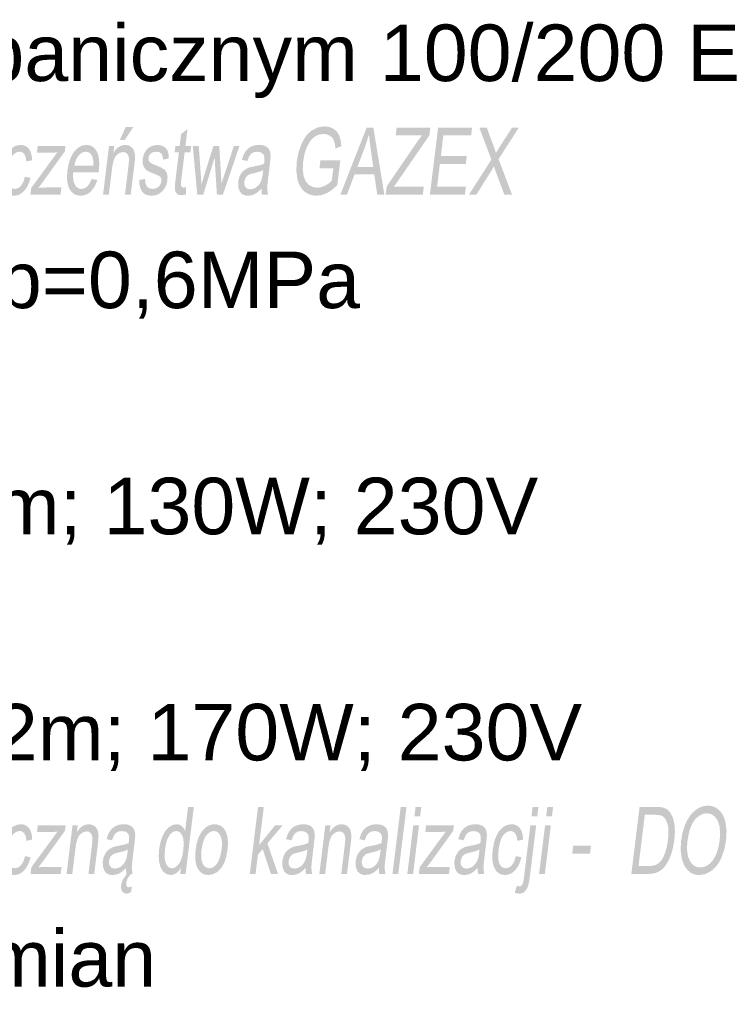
# Model space of a CAD drawing. Header units: millimetres. Extents: x 116 to 15750, y -6945 to 9999.
# Tile 84 of 150: x 7226 to 7496, y -2216 to -1843. Entities that reach past the tile are written whole.
import ezdxf

# ---------------------------------------------------------------- set-up
doc = ezdxf.new("R2010")
doc.units = ezdxf.units.MM
doc.layers.get('0').update_dxf_attribs({"color": 252})
doc.styles.get("Standard").update_dxf_attribs({"font": 'simplex.shx'})

msp = doc.modelspace()

# ---------------------------------------------------------------- hatches: boundary and pattern name
h = msp.add_hatch(color=7)
h.paths.add_polyline_path([(7257.28, -1909.08), (7259.54, -1890.67), (7261.5, -1890.67), (7261.18, -1893.3), (7262.14, -1891.97), (7263.2, -1891.02), (7264.38, -1890.45), (7265.66, -1890.26), (7266.76, -1890.41), (7267.73, -1890.86), (7268.49, -1891.55), (7268.99, -1892.43), (7269.28, -1893.49), (7269.4, -1894.73), (7269.34, -1895.93), (7269.14, -1897.77), (7267.75, -1909.08), (7265.57, -1909.08), (7266.94, -1897.88), (7267.08, -1896.22), (7267.04, -1895.04), (7266.79, -1894.19), (7266.32, -1893.53), (7265.66, -1893.11), (7264.86, -1892.97), (7263.52, -1893.28), (7262.3, -1894.23), (7261.76, -1895.01), (7261.31, -1896.06), (7260.96, -1897.41), (7260.7, -1899.03), (7259.46, -1909.08)])
h.paths.add_polyline_path([(7263.64, -1888.39), (7265.84, -1883.54), (7268.71, -1883.54), (7265.45, -1888.39)])
h = msp.add_hatch(color=7)
h.dxf.hatch_style = 2
h.paths.add_polyline_path([(7288.74, -1906.29), (7288.72, -1909.05), (7287.04, -1909.32), (7285.99, -1909.19), (7285.25, -1908.79), (7284.77, -1908.16), (7284.51, -1907.37), (7284.46, -1906.82), (7284.48, -1906.02), (7284.55, -1904.98), (7284.69, -1903.69), (7285.99, -1893.11), (7284.39, -1893.11), (7284.69, -1890.67), (7286.29, -1890.67), (7286.85, -1886.12), (7289.25, -1884.25), (7288.46, -1890.67), (7290.66, -1890.67), (7290.36, -1893.11), (7288.17, -1893.11), (7286.85, -1903.87), (7286.74, -1904.96), (7286.74, -1905.58), (7287.04, -1906.19), (7287.76, -1906.42)])
h = msp.add_hatch(color=7)
h.dxf.hatch_style = 2
h.paths.add_polyline_path([(7339.22, -1899.12), (7339.59, -1896.14), (7347.12, -1896.12), (7345.96, -1905.55), (7343.99, -1907.28), (7342.02, -1908.52), (7340.06, -1909.27), (7338.12, -1909.51), (7336.85, -1909.41), (7335.66, -1909.11), (7334.56, -1908.61), (7333.55, -1907.91), (7332.65, -1907.02), (7331.91, -1905.95), (7331.32, -1904.71), (7330.88, -1903.28), (7330.46, -1900.07), (7330.63, -1896.5), (7331.34, -1892.92), (7332.56, -1889.58), (7333.35, -1888.07), (7334.23, -1886.78), (7335.2, -1885.69), (7336.27, -1884.8), (7338.61, -1883.63), (7341.16, -1883.24), (7342.96, -1883.47), (7344.53, -1884.14), (7345.79, -1885.2), (7346.67, -1886.62), (7347.22, -1888.46), (7347.51, -1890.78), (7345.29, -1891.61), (7345.05, -1889.88), (7344.66, -1888.56), (7344.07, -1887.57), (7343.19, -1886.79), (7342.08, -1886.29), (7340.82, -1886.12), (7339.29, -1886.3), (7337.94, -1886.82), (7336.77, -1887.64), (7335.81, -1888.67), (7334.38, -1891.18), (7333.57, -1893.64), (7333.07, -1896.29), (7332.9, -1899.41), (7333.2, -1901.98), (7333.96, -1903.97), (7335.16, -1905.37), (7336.67, -1906.21), (7338.35, -1906.48), (7339.89, -1906.27), (7341.44, -1905.64), (7342.83, -1904.78), (7343.87, -1903.85), (7344.45, -1899.12)])
h = msp.add_hatch(color=7)
h.paths.add_polyline_path([(7347.14, -1909.08), (7357.09, -1883.68), (7359.62, -1883.68), (7363.78, -1909.08), (7361.1, -1909.08), (7359.97, -1901.39), (7352.53, -1901.39), (7349.64, -1909.08)])
h.paths.add_polyline_path([(7353.55, -1898.65), (7359.58, -1898.65), (7358.59, -1891.61), (7358.2, -1888.69), (7357.97, -1886.34), (7356.41, -1891.2)])
h = msp.add_hatch(color=7)
h.dxf.hatch_style = 2
h.paths.add_polyline_path([(7364.31, -1909.08), (7364.69, -1905.96), (7375.8, -1889.69), (7376.95, -1888.07), (7378.02, -1886.68), (7368.09, -1886.68), (7368.46, -1883.68), (7381.2, -1883.68), (7380.83, -1886.68), (7368.68, -1904.3), (7367.39, -1906.09), (7378.74, -1906.09), (7378.37, -1909.08)])
h = msp.add_hatch(color=7)
h.dxf.hatch_style = 2
h.paths.add_polyline_path([(7381.03, -1909.08), (7384.15, -1883.68), (7397.01, -1883.68), (7396.64, -1886.68), (7386.13, -1886.68), (7385.18, -1894.46), (7395.02, -1894.46), (7394.65, -1897.44), (7384.81, -1897.44), (7383.75, -1906.09), (7394.67, -1906.09), (7394.3, -1909.08)])
h = msp.add_hatch(color=7)
h.dxf.hatch_style = 2
h.paths.add_polyline_path([(7395.82, -1909.08), (7404.31, -1895.84), (7399.74, -1883.68), (7402.55, -1883.68), (7404.98, -1890.19), (7405.62, -1891.99), (7406.03, -1893.31), (7407.79, -1890.42), (7412.19, -1883.68), (7414.75, -1883.68), (7407.03, -1895.65), (7412.12, -1909.08), (7409.21, -1909.08), (7405.84, -1900.02), (7405.28, -1898.32), (7404.62, -1899.49), (7404.19, -1900.23), (7398.64, -1909.08)])
h = msp.add_hatch(color=7)
h.dxf.hatch_style = 2
h.paths.add_polyline_path([(7227.69, -1902.34), (7229.79, -1902.74), (7229.36, -1904.24), (7228.81, -1905.57), (7228.15, -1906.72), (7227.38, -1907.7), (7226.51, -1908.49), (7225.59, -1909.05), (7224.62, -1909.39), (7223.59, -1909.5), (7222.36, -1909.34), (7221.28, -1908.88), (7220.38, -1908.11), (7219.65, -1907.03), (7219.11, -1905.66), (7218.81, -1904.03), (7218.74, -1902.12), (7218.91, -1899.95), (7219.43, -1897.15), (7220.24, -1894.73), (7221.35, -1892.78), (7222.76, -1891.38), (7224.34, -1890.54), (7225.97, -1890.26), (7226.96, -1890.36), (7227.83, -1890.64), (7228.58, -1891.12), (7229.22, -1891.78), (7229.72, -1892.62), (7230.09, -1893.62), (7230.31, -1894.77), (7230.4, -1896.09), (7228.22, -1896.55), (7227.99, -1894.93), (7227.48, -1893.76), (7226.72, -1893.06), (7225.74, -1892.83), (7224.94, -1892.93), (7224.19, -1893.25), (7223.49, -1893.78), (7222.85, -1894.52), (7222.28, -1895.49), (7221.81, -1896.7), (7221.44, -1898.16), (7221.16, -1899.86), (7221.01, -1901.59), (7221.02, -1903.07), (7221.18, -1904.28), (7221.49, -1905.25), (7221.94, -1905.99), (7222.49, -1906.51), (7223.14, -1906.83), (7223.89, -1906.93), (7225.1, -1906.65), (7226.17, -1905.81), (7227.05, -1904.38)])
h = msp.add_hatch(color=7)
h.dxf.hatch_style = 2
h.paths.add_polyline_path([(7229.78, -1909.08), (7230.09, -1906.55), (7239.94, -1893.11), (7237.47, -1893.21), (7232.22, -1893.21), (7232.53, -1890.67), (7243.05, -1890.67), (7242.8, -1892.74), (7234.39, -1904.42), (7232.78, -1906.55), (7235.56, -1906.39), (7241.51, -1906.39), (7241.18, -1909.08)])
h = msp.add_hatch(color=7)
h.paths.add_polyline_path([(7252.96, -1903.16), (7255.16, -1903.55), (7254.09, -1906.06), (7252.64, -1907.94), (7251.79, -1908.62), (7250.86, -1909.11), (7249.85, -1909.4), (7248.77, -1909.5), (7247.45, -1909.34), (7246.31, -1908.88), (7245.36, -1908.1), (7244.59, -1907.01), (7244.03, -1905.64), (7243.71, -1904.02), (7243.63, -1902.15), (7243.79, -1900.04), (7244.16, -1897.85), (7244.71, -1895.91), (7245.44, -1894.24), (7246.35, -1892.83), (7247.39, -1891.7), (7248.51, -1890.9), (7249.72, -1890.42), (7251.01, -1890.26), (7252.22, -1890.42), (7253.28, -1890.89), (7254.18, -1891.68), (7254.92, -1892.78), (7255.47, -1894.16), (7255.78, -1895.8), (7255.85, -1897.7), (7255.69, -1899.85), (7255.58, -1900.68), (7245.97, -1900.68), (7245.91, -1902.11), (7246, -1903.36), (7246.23, -1904.43), (7246.6, -1905.32), (7247.08, -1906.03), (7247.66, -1906.53), (7248.33, -1906.83), (7249.1, -1906.93), (7250.23, -1906.71), (7251.25, -1906.04), (7252.16, -1904.87)])
h.paths.add_polyline_path([(7246.4, -1898.11), (7253.6, -1898.11), (7253.57, -1896.08), (7253.2, -1894.63), (7252.74, -1893.84), (7252.17, -1893.28), (7251.5, -1892.94), (7250.72, -1892.83), (7249.28, -1893.19), (7248, -1894.27), (7247, -1895.95)])
h = msp.add_hatch(color=7)
h.dxf.hatch_style = 2
h.paths.add_polyline_path([(7270.95, -1903.59), (7273.18, -1903.11), (7273.31, -1904.74), (7273.84, -1905.95), (7274.74, -1906.69), (7276.04, -1906.93), (7277.37, -1906.71), (7278.38, -1906.06), (7279.04, -1905.11), (7279.36, -1904.01), (7279.31, -1903.06), (7278.92, -1902.34), (7278.2, -1901.87), (7276.82, -1901.29), (7274.88, -1900.48), (7273.67, -1899.78), (7272.95, -1899.03), (7272.48, -1898.04), (7272.27, -1896.86), (7272.31, -1895.57), (7272.55, -1894.38), (7272.98, -1893.29), (7273.56, -1892.33), (7274.26, -1891.54), (7275.77, -1890.64), (7277.7, -1890.26), (7279.1, -1890.42), (7280.28, -1890.89), (7281.19, -1891.62), (7281.77, -1892.57), (7282.08, -1893.82), (7282.17, -1895.43), (7279.98, -1895.84), (7279.86, -1894.58), (7279.41, -1893.63), (7278.64, -1893.03), (7277.54, -1892.83), (7276.23, -1893.01), (7275.3, -1893.54), (7274.73, -1894.31), (7274.46, -1895.2), (7274.59, -1896.29), (7275.33, -1897.12), (7275.94, -1897.41), (7277.16, -1897.92), (7279.02, -1898.73), (7280.22, -1899.37), (7280.95, -1900.06), (7281.46, -1901), (7281.7, -1902.21), (7281.65, -1903.68), (7281.3, -1905.19), (7280.65, -1906.61), (7279.72, -1907.84), (7278.55, -1908.75), (7277.2, -1909.31), (7275.74, -1909.5), (7274.57, -1909.4), (7273.57, -1909.13), (7272.74, -1908.66), (7272.09, -1908.01), (7271.6, -1907.17), (7271.24, -1906.16), (7271.03, -1904.96)])
h = msp.add_hatch(color=7)
h.dxf.hatch_style = 2
h.paths.add_polyline_path([(7292.95, -1909.08), (7291.26, -1890.67), (7293.52, -1890.67), (7294.27, -1901.3), (7294.54, -1905.25), (7294.65, -1904.91), (7294.87, -1904.16), (7295.21, -1903.01), (7295.68, -1901.46), (7299.05, -1890.67), (7301.29, -1890.67), (7301.91, -1901.35), (7302.12, -1904.87), (7303.3, -1901.32), (7306.81, -1890.67), (7308.94, -1890.67), (7302.65, -1909.08), (7300.39, -1909.08), (7299.69, -1898.06), (7299.57, -1894.92), (7295.23, -1909.08)])
h = msp.add_hatch(color=7)
h.paths.add_polyline_path([(7317.27, -1906.81), (7315.92, -1908.07), (7314.68, -1908.89), (7313.46, -1909.35), (7312.2, -1909.5), (7311.21, -1909.41), (7310.37, -1909.13), (7309.67, -1908.67), (7309.11, -1908.02), (7308.46, -1906.33), (7308.44, -1904.23), (7308.7, -1902.94), (7309.17, -1901.76), (7309.79, -1900.75), (7310.52, -1899.97), (7312.22, -1898.94), (7313.05, -1898.71), (7314.21, -1898.48), (7316.57, -1897.98), (7318.24, -1897.4), (7318.32, -1896.88), (7318.36, -1896.58), (7318.4, -1894.96), (7318.07, -1893.9), (7317.12, -1893.11), (7315.71, -1892.84), (7314.34, -1893.04), (7313.34, -1893.62), (7312.57, -1894.68), (7311.92, -1896.34), (7309.83, -1895.93), (7310.43, -1894.16), (7311.18, -1892.76), (7312.13, -1891.7), (7313.34, -1890.91), (7314.76, -1890.42), (7316.35, -1890.26), (7317.82, -1890.4), (7318.96, -1890.81), (7319.77, -1891.44), (7320.3, -1892.21), (7320.59, -1893.16), (7320.72, -1894.33), (7320.66, -1895.46), (7320.48, -1897.21), (7319.97, -1901.37), (7319.73, -1903.35), (7319.56, -1904.92), (7319.46, -1906.1), (7319.43, -1906.88), (7319.71, -1909.08), (7317.43, -1909.08), (7317.28, -1908.03)])
h.paths.add_polyline_path([(7317.94, -1899.85), (7316.37, -1900.49), (7314.23, -1901.02), (7313.05, -1901.32), (7312.25, -1901.65), (7311.27, -1902.66), (7310.78, -1904.14), (7310.8, -1905.29), (7311.18, -1906.23), (7311.92, -1906.85), (7313.01, -1907.06), (7314.23, -1906.86), (7315.36, -1906.27), (7316.33, -1905.33), (7317.07, -1904.11), (7317.49, -1902.8), (7317.8, -1900.99)])
h = msp.add_hatch(color=7)
h.paths.add_polyline_path([(7286.5, -2166.31), (7286.78, -2163.98), (7285.95, -2165.18), (7285.02, -2166.04), (7283.98, -2166.55), (7282.85, -2166.72), (7281.4, -2166.42), (7280.16, -2165.51), (7279.19, -2164.06), (7278.58, -2162.12), (7278.33, -2159.79), (7278.48, -2157.12), (7278.96, -2154.49), (7279.74, -2152.12), (7280.78, -2150.14), (7282.09, -2148.68), (7283.56, -2147.79), (7285.11, -2147.49), (7286.19, -2147.66), (7287.1, -2148.19), (7287.83, -2149), (7288.35, -2150.02), (7289.47, -2140.9), (7291.65, -2140.9), (7288.53, -2166.31)])
h.paths.add_polyline_path([(7280.72, -2157.12), (7280.58, -2158.78), (7280.6, -2160.21), (7280.78, -2161.42), (7281.12, -2162.41), (7281.57, -2163.17), (7282.09, -2163.72), (7282.69, -2164.05), (7283.37, -2164.16), (7284.07, -2164.05), (7284.74, -2163.74), (7285.39, -2163.22), (7286, -2162.49), (7286.56, -2161.54), (7287.01, -2160.38), (7287.37, -2158.99), (7287.64, -2157.38), (7287.78, -2155.62), (7287.78, -2154.11), (7287.61, -2152.85), (7287.29, -2151.84), (7286.85, -2151.07), (7286.32, -2150.51), (7285.7, -2150.18), (7285, -2150.07), (7284.29, -2150.18), (7283.61, -2150.5), (7282.97, -2151.03), (7282.36, -2151.77), (7281.81, -2152.74), (7281.35, -2153.96), (7280.99, -2155.42)])
h = msp.add_hatch(color=7)
h.dxf.hatch_style = 2
h.paths.add_polyline_path([(7312.84, -2166.31), (7315.96, -2140.9), (7318.15, -2140.9), (7316.36, -2155.39), (7322.45, -2147.9), (7325.27, -2147.9), (7319.51, -2154.73), (7323.51, -2166.31), (7320.82, -2166.31), (7317.72, -2156.9), (7315.92, -2159.01), (7315.03, -2166.31)])
h = msp.add_hatch(color=7)
h.dxf.hatch_style = 2
h.paths.add_polyline_path([(7366.87, -2166.31), (7369.99, -2140.9), (7372.18, -2140.9), (7369.06, -2166.31)])
h = msp.add_hatch(color=7)
h.paths.add_polyline_path([(7375.16, -2144.49), (7375.6, -2140.9), (7377.78, -2140.9), (7377.34, -2144.49)])
h.paths.add_polyline_path([(7372.48, -2166.31), (7374.74, -2147.9), (7376.92, -2147.9), (7374.66, -2166.31)])
h = msp.add_hatch(color=7)
h.paths.add_polyline_path([(7419.49, -2144.52), (7419.94, -2140.9), (7422.12, -2140.9), (7421.67, -2144.52)])
h.paths.add_polyline_path([(7413.17, -2173.45), (7413.92, -2170.8), (7414.91, -2171.04), (7415.52, -2170.88), (7415.99, -2170.41), (7416.18, -2169.97), (7416.37, -2169.3), (7416.54, -2168.39), (7416.7, -2167.24), (7419.07, -2147.9), (7421.26, -2147.9), (7418.88, -2167.31), (7418.65, -2168.88), (7418.37, -2170.19), (7418.05, -2171.25), (7417.68, -2172.04), (7417.12, -2172.8), (7416.47, -2173.34), (7415.7, -2173.67), (7414.84, -2173.78)])
h = msp.add_hatch(color=7)
h.paths.add_polyline_path([(7425.06, -2144.49), (7425.5, -2140.9), (7427.69, -2140.9), (7427.25, -2144.49)])
h.paths.add_polyline_path([(7422.38, -2166.31), (7424.64, -2147.9), (7426.83, -2147.9), (7424.57, -2166.31)])
h = msp.add_hatch(color=7)
h.paths.add_polyline_path([(7457.31, -2166.31), (7460.43, -2140.9), (7466.56, -2140.9), (7468.37, -2141), (7469.68, -2141.27), (7471, -2141.97), (7472.06, -2143.08), (7473.05, -2145.02), (7473.63, -2147.43), (7473.81, -2150.26), (7473.59, -2153.47), (7473.13, -2156.2), (7472.48, -2158.59), (7471.69, -2160.64), (7470.82, -2162.3), (7469.88, -2163.6), (7468.91, -2164.6), (7467.85, -2165.34), (7466.63, -2165.88), (7465.26, -2166.2), (7463.72, -2166.31)])
h.paths.add_polyline_path([(7460.03, -2163.31), (7463.83, -2163.31), (7465.41, -2163.2), (7466.64, -2162.85), (7467.61, -2162.28), (7468.41, -2161.52), (7469.32, -2160.13), (7470.1, -2158.31), (7470.73, -2156.08), (7471.17, -2153.41), (7471.34, -2151.54), (7471.37, -2149.89), (7471.26, -2148.48), (7471, -2147.29), (7470.21, -2145.5), (7469.13, -2144.42), (7467.94, -2144.03), (7466.15, -2143.9), (7462.41, -2143.9)])
h = msp.add_hatch(color=7)
h.paths.add_polyline_path([(7476.12, -2153.93), (7476.64, -2150.94), (7477.41, -2148.3), (7478.44, -2145.99), (7479.72, -2144.03), (7481.19, -2142.46), (7482.77, -2141.34), (7484.48, -2140.67), (7486.3, -2140.45), (7487.49, -2140.55), (7488.59, -2140.87), (7489.6, -2141.39), (7490.53, -2142.13), (7491.35, -2143.05), (7492.02, -2144.14), (7492.57, -2145.4), (7492.97, -2146.82), (7493.36, -2150.03), (7493.18, -2153.64), (7492.45, -2157.3), (7491.23, -2160.56), (7490.45, -2161.99), (7489.58, -2163.23), (7488.62, -2164.3), (7487.57, -2165.17), (7485.35, -2166.35), (7483.06, -2166.74), (7481.85, -2166.63), (7480.73, -2166.31), (7479.71, -2165.77), (7478.78, -2165.01), (7477.97, -2164.06), (7477.29, -2162.96), (7476.76, -2161.7), (7476.37, -2160.28), (7475.98, -2157.19)])
h.paths.add_polyline_path([(7478.54, -2153.98), (7478.38, -2156.16), (7478.47, -2158.09), (7478.8, -2159.78), (7479.39, -2161.22), (7480.17, -2162.38), (7481.1, -2163.21), (7482.17, -2163.7), (7483.4, -2163.87), (7484.69, -2163.7), (7485.9, -2163.2), (7487.04, -2162.37), (7488.1, -2161.2), (7489.03, -2159.72), (7489.78, -2157.97), (7490.35, -2155.93), (7490.75, -2153.62), (7490.92, -2150.72), (7490.68, -2148.21), (7490.03, -2146.16), (7488.97, -2144.62), (7487.59, -2143.67), (7485.96, -2143.35), (7484.73, -2143.5), (7483.55, -2143.96), (7482.43, -2144.73), (7481.35, -2145.8), (7480.39, -2147.23), (7479.6, -2149.07), (7478.98, -2151.32)])
h = msp.add_hatch(color=7)
h.dxf.hatch_style = 2
h.paths.add_polyline_path([(7227.74, -2159.57), (7229.83, -2159.97), (7229.41, -2161.47), (7228.86, -2162.8), (7228.2, -2163.95), (7227.43, -2164.93), (7226.56, -2165.72), (7225.64, -2166.28), (7224.67, -2166.61), (7223.64, -2166.72), (7222.41, -2166.57), (7221.33, -2166.11), (7220.43, -2165.34), (7219.7, -2164.26), (7219.16, -2162.89), (7218.86, -2161.25), (7218.79, -2159.35), (7218.96, -2157.18), (7219.48, -2154.38), (7220.29, -2151.96), (7221.4, -2150), (7222.81, -2148.61), (7224.39, -2147.77), (7226.02, -2147.49), (7227.01, -2147.58), (7227.88, -2147.87), (7228.63, -2148.34), (7229.27, -2149), (7229.77, -2149.84), (7230.14, -2150.84), (7230.36, -2152), (7230.45, -2153.31), (7228.27, -2153.78), (7228.04, -2152.15), (7227.53, -2150.99), (7226.77, -2150.29), (7225.79, -2150.05), (7224.99, -2150.16), (7224.24, -2150.47), (7223.54, -2151), (7222.9, -2151.74), (7222.33, -2152.71), (7221.86, -2153.92), (7221.49, -2155.38), (7221.21, -2157.09), (7221.06, -2158.82), (7221.07, -2160.29), (7221.23, -2161.51), (7221.54, -2162.48), (7221.99, -2163.21), (7222.54, -2163.74), (7223.18, -2164.05), (7223.94, -2164.16), (7225.15, -2163.88), (7226.22, -2163.03), (7227.1, -2161.6)])
h = msp.add_hatch(color=7)
h.dxf.hatch_style = 2
h.paths.add_polyline_path([(7229.83, -2166.31), (7230.14, -2163.78), (7239.99, -2150.33), (7237.52, -2150.43), (7232.27, -2150.43), (7232.58, -2147.9), (7243.1, -2147.9), (7242.85, -2149.97), (7234.44, -2161.65), (7232.83, -2163.78), (7235.61, -2163.62), (7241.56, -2163.62), (7241.23, -2166.31)])
h = msp.add_hatch(color=7)
h.dxf.hatch_style = 2
h.paths.add_polyline_path([(7243.46, -2166.31), (7245.72, -2147.9), (7247.68, -2147.9), (7247.36, -2150.52), (7248.31, -2149.19), (7249.38, -2148.25), (7250.55, -2147.68), (7251.84, -2147.49), (7252.93, -2147.64), (7253.9, -2148.09), (7254.67, -2148.78), (7255.17, -2149.65), (7255.45, -2150.72), (7255.57, -2151.96), (7255.52, -2153.15), (7255.32, -2154.99), (7253.93, -2166.31), (7251.75, -2166.31), (7253.12, -2155.11), (7253.26, -2153.45), (7253.21, -2152.26), (7252.97, -2151.42), (7252.5, -2150.76), (7251.84, -2150.33), (7251.04, -2150.19), (7249.7, -2150.51), (7248.47, -2151.46), (7247.94, -2152.23), (7247.49, -2153.29), (7247.14, -2154.63), (7246.87, -2156.26), (7245.64, -2166.31)])
h = msp.add_hatch(color=7)
h.paths.add_polyline_path([(7266.02, -2164.04), (7264.67, -2165.3), (7263.42, -2166.12), (7262.21, -2166.57), (7260.94, -2166.72), (7259.95, -2166.63), (7259.11, -2166.35), (7258.41, -2165.89), (7257.86, -2165.24), (7257.21, -2163.56), (7257.18, -2161.46), (7257.45, -2160.16), (7257.92, -2158.99), (7258.54, -2157.98), (7259.27, -2157.19), (7260.96, -2156.17), (7261.8, -2155.93), (7262.96, -2155.7), (7265.32, -2155.21), (7266.99, -2154.63), (7267.06, -2154.1), (7267.1, -2153.81), (7267.15, -2152.19), (7266.82, -2151.13), (7265.87, -2150.33), (7264.45, -2150.07), (7263.09, -2150.26), (7262.08, -2150.84), (7261.31, -2151.91), (7260.66, -2153.57), (7258.58, -2153.15), (7259.18, -2151.39), (7259.92, -2149.99), (7260.87, -2148.93), (7262.08, -2148.14), (7263.51, -2147.65), (7265.09, -2147.49), (7266.57, -2147.62), (7267.7, -2148.04), (7268.52, -2148.67), (7269.04, -2149.44), (7269.34, -2150.39), (7269.46, -2151.56), (7269.41, -2152.68), (7269.22, -2154.44), (7268.71, -2158.59), (7268.48, -2160.57), (7268.31, -2162.15), (7268.21, -2163.32), (7268.17, -2164.1), (7268.45, -2166.31), (7266.17, -2166.31), (7266.02, -2165.26)])
h.paths.add_polyline_path([(7266.68, -2157.07), (7265.12, -2157.71), (7262.98, -2158.25), (7261.79, -2158.55), (7261, -2158.87), (7260.01, -2159.89), (7259.52, -2161.37), (7259.55, -2162.51), (7259.93, -2163.45), (7260.66, -2164.07), (7261.76, -2164.28), (7262.98, -2164.08), (7264.11, -2163.49), (7265.07, -2162.56), (7265.82, -2161.33), (7266.23, -2160.03), (7266.54, -2158.21)])
h.paths.add_polyline_path([(7267.91, -2166.31), (7266.65, -2167.8), (7266.05, -2169.62), (7266.17, -2170.85), (7266.5, -2171.22), (7267.03, -2171.35), (7267.61, -2171.24), (7268.18, -2170.94), (7267.91, -2173.15), (7267, -2173.61), (7266.19, -2173.76), (7265.13, -2173.51), (7264.44, -2172.82), (7264.11, -2171.8), (7264.11, -2170.57), (7264.36, -2169.46), (7264.82, -2168.34), (7266.31, -2166.31)])
h = msp.add_hatch(color=7)
h.paths.add_polyline_path([(7292.33, -2157.1), (7292.75, -2154.72), (7293.37, -2152.66), (7294.21, -2150.93), (7295.26, -2149.53), (7296.24, -2148.64), (7297.29, -2148), (7298.39, -2147.61), (7299.56, -2147.49), (7300.81, -2147.64), (7301.9, -2148.11), (7302.82, -2148.88), (7303.59, -2149.97), (7304.16, -2151.34), (7304.49, -2152.93), (7304.58, -2154.77), (7304.43, -2156.85), (7304.18, -2158.53), (7303.86, -2160.02), (7303.47, -2161.33), (7303, -2162.44), (7301.87, -2164.24), (7300.44, -2165.6), (7298.85, -2166.44), (7297.2, -2166.72), (7295.93, -2166.57), (7294.82, -2166.1), (7293.89, -2165.33), (7293.12, -2164.25), (7292.56, -2162.87), (7292.24, -2161.22), (7292.17, -2159.3)])
h.paths.add_polyline_path([(7294.58, -2157.1), (7294.44, -2158.76), (7294.47, -2160.2), (7294.65, -2161.41), (7295, -2162.4), (7295.48, -2163.17), (7296.06, -2163.72), (7296.73, -2164.05), (7297.51, -2164.16), (7298.3, -2164.05), (7299.05, -2163.72), (7299.76, -2163.16), (7300.43, -2162.39), (7301.02, -2161.39), (7301.51, -2160.16), (7301.89, -2158.7), (7302.17, -2157), (7302.3, -2155.4), (7302.27, -2154), (7302.07, -2152.81), (7301.72, -2151.83), (7301.24, -2151.06), (7300.67, -2150.51), (7300, -2150.18), (7299.24, -2150.07), (7298.44, -2150.18), (7297.68, -2150.51), (7296.97, -2151.06), (7296.3, -2151.82), (7295.71, -2152.81), (7295.23, -2154.02), (7294.85, -2155.45)])
h = msp.add_hatch(color=7)
h.paths.add_polyline_path([(7333.99, -2164.04), (7332.64, -2165.3), (7331.4, -2166.12), (7330.18, -2166.57), (7328.91, -2166.72), (7327.93, -2166.63), (7327.08, -2166.35), (7326.39, -2165.89), (7325.83, -2165.24), (7325.18, -2163.56), (7325.16, -2161.46), (7325.42, -2160.16), (7325.89, -2158.99), (7326.51, -2157.98), (7327.24, -2157.19), (7328.94, -2156.17), (7329.77, -2155.93), (7330.93, -2155.7), (7333.29, -2155.21), (7334.96, -2154.63), (7335.03, -2154.1), (7335.08, -2153.81), (7335.12, -2152.19), (7334.79, -2151.13), (7333.84, -2150.33), (7332.43, -2150.07), (7331.06, -2150.26), (7330.06, -2150.84), (7329.28, -2151.91), (7328.63, -2153.57), (7326.55, -2153.15), (7327.15, -2151.39), (7327.89, -2149.99), (7328.84, -2148.93), (7330.06, -2148.14), (7331.48, -2147.65), (7333.07, -2147.49), (7334.54, -2147.62), (7335.68, -2148.04), (7336.49, -2148.67), (7337.01, -2149.44), (7337.31, -2150.39), (7337.43, -2151.56), (7337.38, -2152.68), (7337.19, -2154.44), (7336.68, -2158.59), (7336.45, -2160.57), (7336.28, -2162.15), (7336.18, -2163.32), (7336.15, -2164.1), (7336.43, -2166.31), (7334.15, -2166.31), (7333.99, -2165.26)])
h.paths.add_polyline_path([(7334.66, -2157.07), (7333.09, -2157.71), (7330.95, -2158.25), (7329.76, -2158.55), (7328.97, -2158.87), (7327.98, -2159.89), (7327.5, -2161.37), (7327.52, -2162.51), (7327.9, -2163.45), (7328.64, -2164.07), (7329.73, -2164.28), (7330.95, -2164.08), (7332.08, -2163.49), (7333.04, -2162.56), (7333.79, -2161.33), (7334.21, -2160.03), (7334.52, -2158.21)])
h = msp.add_hatch(color=7)
h.dxf.hatch_style = 2
h.paths.add_polyline_path([(7339.18, -2166.31), (7341.44, -2147.9), (7343.4, -2147.9), (7343.08, -2150.52), (7344.03, -2149.19), (7345.1, -2148.25), (7346.27, -2147.68), (7347.56, -2147.49), (7348.65, -2147.64), (7349.62, -2148.09), (7350.39, -2148.78), (7350.89, -2149.65), (7351.17, -2150.72), (7351.29, -2151.96), (7351.24, -2153.15), (7351.04, -2154.99), (7349.65, -2166.31), (7347.47, -2166.31), (7348.84, -2155.11), (7348.98, -2153.45), (7348.93, -2152.26), (7348.69, -2151.42), (7348.22, -2150.76), (7347.56, -2150.33), (7346.76, -2150.19), (7345.42, -2150.51), (7344.19, -2151.46), (7343.66, -2152.23), (7343.21, -2153.29), (7342.86, -2154.63), (7342.59, -2156.26), (7341.36, -2166.31)])
h = msp.add_hatch(color=7)
h.paths.add_polyline_path([(7361.74, -2164.04), (7360.39, -2165.3), (7359.14, -2166.12), (7357.93, -2166.57), (7356.66, -2166.72), (7355.67, -2166.63), (7354.83, -2166.35), (7354.13, -2165.89), (7353.58, -2165.24), (7352.93, -2163.56), (7352.9, -2161.46), (7353.17, -2160.16), (7353.64, -2158.99), (7354.26, -2157.98), (7354.99, -2157.19), (7356.68, -2156.17), (7357.52, -2155.93), (7358.68, -2155.7), (7361.04, -2155.21), (7362.71, -2154.63), (7362.78, -2154.1), (7362.82, -2153.81), (7362.87, -2152.19), (7362.54, -2151.13), (7361.59, -2150.33), (7360.17, -2150.07), (7358.81, -2150.26), (7357.8, -2150.84), (7357.03, -2151.91), (7356.38, -2153.57), (7354.3, -2153.15), (7354.9, -2151.39), (7355.64, -2149.99), (7356.59, -2148.93), (7357.8, -2148.14), (7359.23, -2147.65), (7360.81, -2147.49), (7362.29, -2147.62), (7363.42, -2148.04), (7364.24, -2148.67), (7364.76, -2149.44), (7365.06, -2150.39), (7365.18, -2151.56), (7365.13, -2152.68), (7364.94, -2154.44), (7364.43, -2158.59), (7364.2, -2160.57), (7364.03, -2162.15), (7363.93, -2163.32), (7363.89, -2164.1), (7364.17, -2166.31), (7361.89, -2166.31), (7361.74, -2165.26)])
h.paths.add_polyline_path([(7362.4, -2157.07), (7360.84, -2157.71), (7358.7, -2158.25), (7357.51, -2158.55), (7356.72, -2158.87), (7355.73, -2159.89), (7355.24, -2161.37), (7355.27, -2162.51), (7355.65, -2163.45), (7356.38, -2164.07), (7357.48, -2164.28), (7358.7, -2164.08), (7359.83, -2163.49), (7360.79, -2162.56), (7361.54, -2161.33), (7361.95, -2160.03), (7362.26, -2158.21)])
h = msp.add_hatch(color=7)
h.dxf.hatch_style = 2
h.paths.add_polyline_path([(7376.85, -2166.31), (7377.16, -2163.78), (7387.01, -2150.33), (7384.54, -2150.43), (7379.29, -2150.43), (7379.6, -2147.9), (7390.12, -2147.9), (7389.87, -2149.97), (7381.46, -2161.65), (7379.86, -2163.78), (7382.63, -2163.62), (7388.58, -2163.62), (7388.25, -2166.31)])
h = msp.add_hatch(color=7)
h.paths.add_polyline_path([(7399.17, -2164.04), (7397.82, -2165.3), (7396.57, -2166.12), (7395.36, -2166.57), (7394.09, -2166.72), (7393.1, -2166.63), (7392.26, -2166.35), (7391.56, -2165.89), (7391.01, -2165.24), (7390.36, -2163.56), (7390.33, -2161.46), (7390.6, -2160.16), (7391.07, -2158.99), (7391.69, -2157.98), (7392.42, -2157.19), (7394.11, -2156.17), (7394.95, -2155.93), (7396.11, -2155.7), (7398.47, -2155.21), (7400.14, -2154.63), (7400.21, -2154.1), (7400.25, -2153.81), (7400.3, -2152.19), (7399.97, -2151.13), (7399.02, -2150.33), (7397.6, -2150.07), (7396.24, -2150.26), (7395.23, -2150.84), (7394.46, -2151.91), (7393.81, -2153.57), (7391.73, -2153.15), (7392.33, -2151.39), (7393.07, -2149.99), (7394.02, -2148.93), (7395.23, -2148.14), (7396.66, -2147.65), (7398.24, -2147.49), (7399.72, -2147.62), (7400.85, -2148.04), (7401.67, -2148.67), (7402.19, -2149.44), (7402.49, -2150.39), (7402.61, -2151.56), (7402.56, -2152.68), (7402.37, -2154.44), (7401.86, -2158.59), (7401.63, -2160.57), (7401.46, -2162.15), (7401.36, -2163.32), (7401.32, -2164.1), (7401.6, -2166.31), (7399.32, -2166.31), (7399.17, -2165.26)])
h.paths.add_polyline_path([(7399.83, -2157.07), (7398.27, -2157.71), (7396.13, -2158.25), (7394.94, -2158.55), (7394.15, -2158.87), (7393.16, -2159.89), (7392.67, -2161.37), (7392.7, -2162.51), (7393.08, -2163.45), (7393.81, -2164.07), (7394.91, -2164.28), (7396.13, -2164.08), (7397.26, -2163.49), (7398.22, -2162.56), (7398.96, -2161.33), (7399.38, -2160.03), (7399.69, -2158.21)])
h = msp.add_hatch(color=7)
h.dxf.hatch_style = 2
h.paths.add_polyline_path([(7413.59, -2159.57), (7415.68, -2159.97), (7415.26, -2161.47), (7414.71, -2162.8), (7414.05, -2163.95), (7413.28, -2164.93), (7412.41, -2165.72), (7411.49, -2166.28), (7410.52, -2166.61), (7409.49, -2166.72), (7408.25, -2166.57), (7407.18, -2166.11), (7406.28, -2165.34), (7405.55, -2164.26), (7405.01, -2162.89), (7404.71, -2161.25), (7404.64, -2159.35), (7404.81, -2157.18), (7405.33, -2154.38), (7406.14, -2151.96), (7407.25, -2150), (7408.66, -2148.61), (7410.24, -2147.77), (7411.87, -2147.49), (7412.86, -2147.58), (7413.73, -2147.87), (7414.48, -2148.34), (7415.12, -2149), (7415.62, -2149.84), (7415.99, -2150.84), (7416.21, -2152), (7416.3, -2153.31), (7414.12, -2153.78), (7413.89, -2152.15), (7413.38, -2150.99), (7412.62, -2150.29), (7411.64, -2150.05), (7410.84, -2150.16), (7410.09, -2150.47), (7409.39, -2151), (7408.75, -2151.74), (7408.18, -2152.71), (7407.71, -2153.92), (7407.34, -2155.38), (7407.06, -2157.09), (7406.91, -2158.82), (7406.92, -2160.29), (7407.08, -2161.51), (7407.39, -2162.48), (7407.84, -2163.21), (7408.39, -2163.74), (7409.03, -2164.05), (7409.79, -2164.16), (7411, -2163.88), (7412.07, -2163.03), (7412.95, -2161.6)])
h = msp.add_hatch(color=7)
h.dxf.hatch_style = 2
h.paths.add_polyline_path([(7434.93, -2158.68), (7435.32, -2155.55), (7442.03, -2155.55), (7441.64, -2158.68)])

# ---------------------------------------------------------------- texts
at = {"color": 7, "char_height": 21.4093, "attachment_point": 1}
for s, insert in [('{\\fArial|b0|i0|c0;12 - Drzwi stalowe z zamkiem antypanicznym 100/200 EI30}', (6750.49, -1844.69)), ('{\\fArial|b0|i0|c0;14 - Filtroodmulnik FOM Dn65mm, p=0,6MPa}', (6750.49, -1930.66)), ('{\\fArial|b0|i0|c0;       25POe80Cmega1 4,1m³/h; 5,9m; 130W; 230V}', (6750.49, -2016.29)), ('{\\fArial|b0|i0|c0;      25POe100C mega1 5,5m³/h; 6,2m; 170W; 230V}', (6750.49, -2101.92)), ('{\\fArial|b0|i0|c0;18 - Istn. podest dla kotlów -  bez zmian}', (6750.49, -2187.57))]:
    msp.add_mtext(s, dxfattribs=dict(at, insert=insert))

doc.saveas('drawing.dxf')
